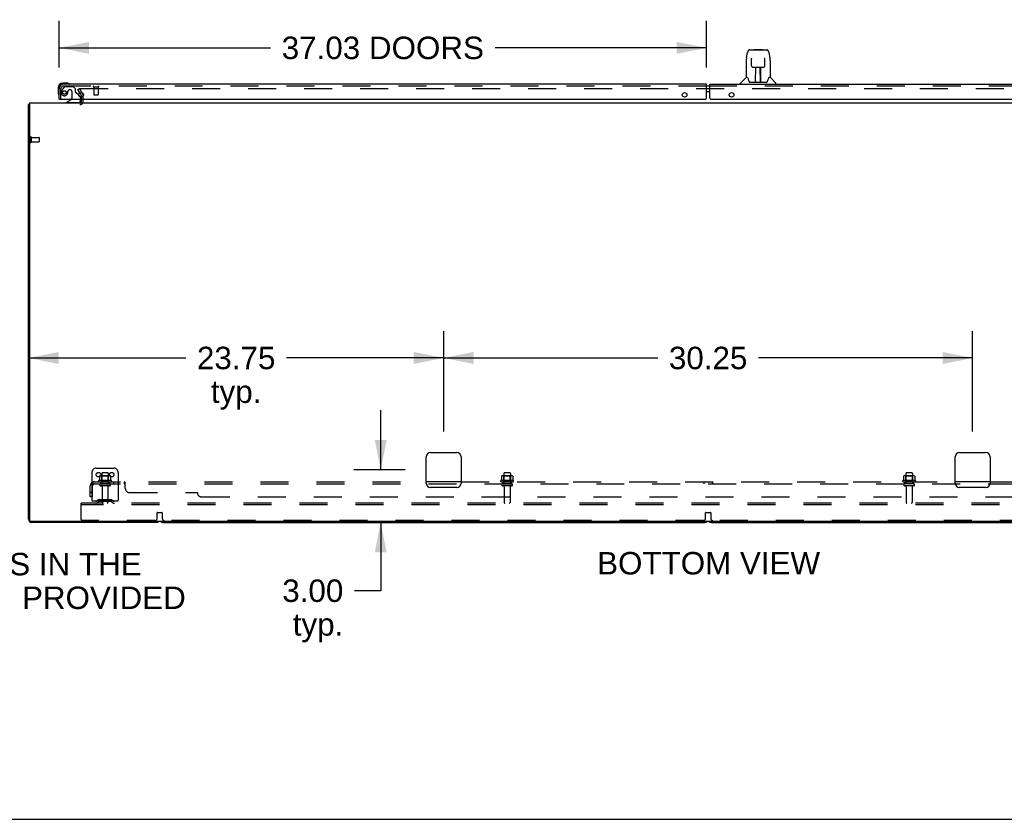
# Model space of a CAD drawing. Header units: inches. Extents: x 0 to 291, y 0 to 188.
# Tile 2 of 94: x 60 to 116, y 0 to 46. Entities that reach past the tile are written whole.
import ezdxf

# ---------------------------------------------------------------- set-up
doc = ezdxf.new("R2010")
doc.units = ezdxf.units.IN
doc.header["$LTSCALE"] = 16.01262
doc.header["$MEASUREMENT"] = 0
doc.linetypes.add('HIDDEN', pattern=[0.2, 0.1, -0.1])
doc.layers.get('0').update_dxf_attribs({"linetype": 'CONTINUOUS'})
for name, color, linetype in [('DEFAULT_2', 8, 'HIDDEN'), ('DIMENSIONS', 7, 'CONTINUOUS'), ('MASTER_DOOR_ASSEMBLY', 7, 'CONTINUOUS'), ('SLAVE_DOOR_ASSEMBLY', 7, 'CONTINUOUS'), ('SUBPANEL', 7, 'CONTINUOUS')]:
    doc.layers.add(name, color=color, linetype=linetype)
doc.styles.get("Standard").update_dxf_attribs({"font": 'arial.ttf'})
doc.dimstyles.new('DIMSTYLE_1', dxfattribs={"dimtxt": 1.284435, "dimasz": 1.71258, "dimexe": 0.09, "dimexo": 0.07, "dimgap": 0.0375, "dimtad": 0, "dimtih": 1, "dimtoh": 1, "dimzin": 4, "dimdsep": 46, "dimtxsty": 'Standard', "dimblk": '_FILLED', "dimblk1": '_FILLED', "dimblk2": '_FILLED', "dimcen": 0.09, "dimadec": 3, "dimazin": 1, "dimtfac": 1, "dimtdec": 3, "dimtofl": 0, "dimtmove": 0, "dimatfit": 3, "dimldrblk": '_FILLED', "dimfxl": 0, "dimtolj": 1, "dimtzin": 4, "dimarcsym": 0})

# ---------------------------------------------------------------- blocks, each defined once
blk = doc.blocks.new('_FILLED')
at = {"color": 0, "linetype": 'ByBlock'}
blk.add_solid([(0, 0), (-1, 0.2), (-1, -0.2)], dxfattribs=at)
blk = doc.blocks.new('*D6')
at = {"layer": 'DIMENSIONS', "color": 2, "linetype": 'Continuous'}
for p, q in [((62.113, 42.99), (62.113, 45.661)), ((99.144, 42.99), (99.144, 45.661)), ((62.113, 44.12), (74.208, 44.12)), ((99.144, 44.12), (87.048, 44.12))]:
    blk.add_line(p, q, dxfattribs=at)
at = {"layer": 'DIMENSIONS', "color": 2, "linetype": 'Continuous', "xscale": 1.7125797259, "yscale": 1.7125797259, "zscale": 1.7125797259, "rotation": 180}
blk.add_blockref('_FILLED', (62.113, 44.12), dxfattribs=at)
at = {"layer": 'DIMENSIONS', "color": 2, "linetype": 'Continuous', "xscale": 1.7125797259, "yscale": 1.7125797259, "zscale": 1.7125797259}
blk.add_blockref('_FILLED', (99.144, 44.12), dxfattribs=at)
at = {"layer": 'DIMENSIONS', "color": 2, "linetype": 'Continuous', "insert": (80.628, 44.762), "char_height": 1.28443, "width": 11.55514, "attachment_point": 2, "line_spacing_factor": 0.9}
blk.add_mtext('37.03 DOORS', dxfattribs=at)
blk = doc.blocks.new('*D17')
at = {"layer": 'DIMENSIONS', "color": 2, "linetype": 'Continuous'}
for p, q in [((80.508, 19.98), (80.508, 23.405)), ((81.914, 19.98), (78.967, 19.98)), ((68.872, 16.98), (82.049, 16.98)), ((80.508, 16.98), (80.508, 13.074)), ((80.508, 13.074), (79.009, 13.074))]:
    blk.add_line(p, q, dxfattribs=at)
at = {"layer": 'DIMENSIONS', "color": 2, "linetype": 'Continuous', "xscale": 1.7125797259, "yscale": 1.7125797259, "zscale": 1.7125797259}
for p, rotation in [((80.508, 19.98), 270), ((80.508, 16.98), 90)]:
    blk.add_blockref('_FILLED', p, dxfattribs=dict(at, rotation=rotation))
at = {"layer": 'DIMENSIONS', "color": 2, "linetype": 'Continuous', "insert": (78.367, 13.716), "char_height": 1.2844, "width": 3.49042, "attachment_point": 3, "line_spacing_factor": 0.9}
blk.add_mtext('3.00\\Ptyp.', dxfattribs=at)
blk = doc.blocks.new('*D18')
at = {"layer": 'DIMENSIONS', "color": 2, "linetype": 'Continuous'}
for p, q in [((84.113, 22.179), (84.113, 27.925)), ((114.363, 22.179), (114.363, 27.925)), ((84.113, 26.384), (96.351, 26.384)), ((114.363, 26.384), (102.124, 26.384))]:
    blk.add_line(p, q, dxfattribs=at)
at = {"layer": 'DIMENSIONS', "color": 2, "linetype": 'Continuous', "xscale": 1.7125797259, "yscale": 1.7125797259, "zscale": 1.7125797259, "rotation": 180}
blk.add_blockref('_FILLED', (84.113, 26.384), dxfattribs=at)
at = {"layer": 'DIMENSIONS', "color": 2, "linetype": 'Continuous', "xscale": 1.7125797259, "yscale": 1.7125797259, "zscale": 1.7125797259}
blk.add_blockref('_FILLED', (114.363, 26.384), dxfattribs=at)
at = {"layer": 'DIMENSIONS', "color": 2, "linetype": 'Continuous', "insert": (99.238, 27.026), "char_height": 1.2844, "width": 4.48836, "attachment_point": 2, "line_spacing_factor": 0.9}
blk.add_mtext('30.25', dxfattribs=at)
blk = doc.blocks.new('*D19')
at = {"layer": 'DIMENSIONS', "color": 2, "linetype": 'Continuous'}
for p, q in [((84.113, 22.179), (84.113, 27.925)), ((60.363, 26.384), (69.351, 26.384)), ((84.113, 26.384), (75.124, 26.384))]:
    blk.add_line(p, q, dxfattribs=at)
at = {"layer": 'DIMENSIONS', "color": 2, "linetype": 'Continuous', "xscale": 1.7125797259, "yscale": 1.7125797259, "zscale": 1.7125797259, "rotation": 180}
blk.add_blockref('_FILLED', (60.363, 26.384), dxfattribs=at)
at = {"layer": 'DIMENSIONS', "color": 2, "linetype": 'Continuous', "xscale": 1.7125797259, "yscale": 1.7125797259, "zscale": 1.7125797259}
blk.add_blockref('_FILLED', (84.113, 26.384), dxfattribs=at)
at = {"layer": 'DIMENSIONS', "color": 2, "linetype": 'Continuous', "insert": (72.238, 27.026), "char_height": 1.2844, "width": 4.48836, "attachment_point": 2, "line_spacing_factor": 0.9}
blk.add_mtext('23.75\\Ptyp.', dxfattribs=at)

msp = doc.modelspace()

# ---------------------------------------------------------------- linework, layer by layer
at = {"color": 3, "linetype": 'Continuous'}
for p, q in [((63.294, 41.548), (63.379, 41.401)), ((63.384, 41.302), (63.384, 41.384)), ((63.384, 41.065), (63.384, 41.184)), ((60.363, 17.169), (60.363, 40.876)), ((60.415, 40.98), (60.415, 17.092)), ((60.415, 40.98), (138.061, 40.98)), ((83.363, 20.98), (84.863, 20.98)), ((113.613, 20.98), (115.113, 20.98)), ((83.113, 19.23), (83.113, 20.73)), ((85.113, 20.73), (85.113, 19.23)), ((113.363, 19.23), (113.363, 20.73)), ((115.363, 20.73), (115.363, 19.23)), ((84.863, 18.98), (83.363, 18.98)), ((115.113, 18.98), (113.613, 18.98)), ((138.001, 17.032), (60.475, 17.032)), ((67.674, 16.98), (60.552, 16.98))]:
    msp.add_line(p, q, dxfattribs=at)
at = {"color": 7, "linetype": 'Continuous'}
for p, q in [((60.415, 40.876), (60.363, 40.876)), ((68.052, 16.98), (99.049, 16.98)), ((99.427, 16.98), (130.424, 16.98)), ((0, 0), (291.139, 0))]:
    msp.add_line(p, q, dxfattribs=at)
at = {"color": 3, "linetype": 'Continuous'}
for points in [[(60.38, 40.893), (60.377, 40.891), (60.374, 40.89), (60.372, 40.888), (60.37, 40.887), (60.368, 40.885), (60.366, 40.883), (60.365, 40.882), (60.364, 40.88), (60.363, 40.879), (60.363, 40.877), (60.363, 40.876)], [(60.403, 40.908), (60.401, 40.906), (60.399, 40.904), (60.397, 40.902), (60.394, 40.9), (60.391, 40.899), (60.389, 40.897), (60.386, 40.895), (60.38, 40.893)]]:
    msp.add_lwpolyline(points, dxfattribs=at)
for centre, radius, start, end in [((63.351, 41.384), 0.033, 0, 30), ((60.552, 40.791), 0.189, 136.4873, 141.7194), ((63.299, 41.065), 0.085, 270, 360), ((83.363, 20.73), 0.25, 90, 180), ((84.863, 20.73), 0.25, 0, 90), ((113.613, 20.73), 0.25, 90, 180), ((115.113, 20.73), 0.25, 0, 90), ((83.363, 19.23), 0.25, 180, 270), ((84.863, 19.23), 0.25, 270, 360), ((113.613, 19.23), 0.25, 180, 270), ((115.113, 19.23), 0.25, 270, 360), ((60.552, 17.169), 0.189, 180, 270), ((60.475, 17.092), 0.06, 180, 270), ((67.674, 17.169), 0.189, 270, 313.513)]:
    msp.add_arc(centre, radius, start, end, dxfattribs=at)
at = {"color": 7, "linetype": 'Continuous'}
for centre, start, end in [((68.052, 17.169), 226.5797, 270), ((99.049, 17.169), 270, 313.4203), ((99.427, 17.169), 226.5797, 270)]:
    msp.add_arc(centre, 0.189, start, end, dxfattribs=at)
at = {"layer": 'DEFAULT_2', "color": 8, "linetype": 'HIDDEN'}
for p, q in [((63.183, 41.74), (63.273, 41.792)), ((63.294, 41.548), (63.183, 41.74)), ((63.273, 41.792), (63.469, 41.453)), ((63.319, 41.792), (135.156, 41.792)), ((63.384, 41.184), (63.384, 41.302)), ((63.488, 41.065), (63.488, 41.384)), ((60.467, 39.018), (60.467, 38.734)), ((60.51, 39.018), (60.51, 38.734)), ((60.51, 39), (60.957, 39)), ((60.967, 38.99), (60.967, 38.762)), ((60.51, 38.752), (60.957, 38.752)), ((63.988, 19.834), (63.988, 18.084)), ((64.238, 20.084), (65.238, 20.084)), ((64.55, 19.779), (64.55, 19.184)), ((64.895, 19.809), (64.58, 19.809)), ((64.925, 19.779), (64.925, 19.184)), ((65.488, 19.834), (65.488, 18.084)), ((87.55, 19.779), (87.55, 19.184)), ((87.895, 19.809), (87.58, 19.809)), ((87.925, 19.779), (87.925, 19.184)), ((110.55, 19.779), (110.55, 19.184)), ((110.895, 19.809), (110.58, 19.809)), ((110.925, 19.779), (110.925, 19.184)), ((65.093, 19.379), (64.382, 19.379)), ((64.403, 19.309), (65.072, 19.309)), ((64.419, 19.623), (64.419, 19.405)), ((64.995, 19.184), (64.48, 19.184)), ((64.993, 19.645), (64.482, 19.645)), ((64.554, 19.625), (64.534, 19.645)), ((64.554, 19.329), (64.534, 19.309)), ((64.554, 19.329), (64.554, 19.625)), ((64.921, 19.625), (64.554, 19.625)), ((64.921, 19.329), (64.554, 19.329)), ((64.921, 19.625), (64.941, 19.645)), ((64.921, 19.329), (64.921, 19.625)), ((64.921, 19.329), (64.941, 19.309)), ((65.057, 19.623), (65.057, 19.405)), ((88.093, 19.379), (87.382, 19.379)), ((87.403, 19.309), (88.072, 19.309)), ((87.419, 19.623), (87.419, 19.405)), ((87.995, 19.184), (87.48, 19.184)), ((87.993, 19.645), (87.482, 19.645)), ((87.554, 19.625), (87.534, 19.645)), ((87.554, 19.329), (87.534, 19.309)), ((87.554, 19.329), (87.554, 19.625)), ((87.921, 19.625), (87.554, 19.625)), ((87.921, 19.329), (87.554, 19.329)), ((87.921, 19.625), (87.941, 19.645)), ((87.921, 19.329), (87.921, 19.625)), ((87.921, 19.329), (87.941, 19.309)), ((88.057, 19.623), (88.057, 19.405)), ((111.093, 19.379), (110.382, 19.379)), ((110.403, 19.309), (111.072, 19.309)), ((110.419, 19.623), (110.419, 19.405)), ((110.995, 19.184), (110.48, 19.184)), ((110.993, 19.645), (110.482, 19.645)), ((110.554, 19.625), (110.534, 19.645)), ((110.554, 19.329), (110.534, 19.309)), ((110.921, 19.625), (110.554, 19.625)), ((110.554, 19.329), (110.554, 19.625)), ((110.921, 19.329), (110.554, 19.329)), ((110.921, 19.625), (110.941, 19.645)), ((110.921, 19.329), (110.921, 19.625)), ((110.921, 19.329), (110.941, 19.309)), ((111.057, 19.623), (111.057, 19.405)), ((64.995, 19.074), (64.48, 19.074)), ((64.573, 19.011), (64.573, 18.114)), ((64.903, 19.011), (64.903, 18.114)), ((87.995, 19.074), (87.48, 19.074)), ((87.573, 19.011), (87.573, 18.114)), ((87.903, 19.011), (87.903, 18.114)), ((110.995, 19.074), (110.48, 19.074)), ((110.573, 19.011), (110.573, 18.114)), ((110.903, 19.011), (110.903, 18.114)), ((63.363, 17.98), (63.363, 18.084)), ((135.113, 18.084), (63.363, 18.084)), ((65.488, 18.188), (63.988, 18.188)), ((64.33, 18.256), (64.263, 18.207)), ((64.391, 18.172), (64.323, 18.123)), ((65.078, 18.278), (64.397, 18.278)), ((65.078, 18.174), (64.397, 18.174)), ((64.563, 18.278), (64.563, 18.174)), ((64.913, 18.278), (64.913, 18.174)), ((65.084, 18.172), (65.152, 18.123)), ((65.145, 18.256), (65.213, 18.207)), ((63.363, 17.146), (63.363, 17.98)), ((135.113, 17.98), (63.363, 17.98)), ((67.713, 17.209), (67.713, 17.534)), ((67.733, 17.554), (67.993, 17.554)), ((68.013, 17.534), (68.013, 17.209)), ((99.088, 17.209), (99.088, 17.534)), ((99.108, 17.554), (99.368, 17.554)), ((99.388, 17.534), (99.388, 17.209)), ((67.588, 17.084), (63.425, 17.084)), ((98.963, 17.084), (68.138, 17.084)), ((130.338, 17.084), (99.513, 17.084))]:
    msp.add_line(p, q, dxfattribs=at)
for points in [[(63.299, 41.775), (63.299, 41.777), (63.3, 41.779), (63.3, 41.781), (63.301, 41.782), (63.302, 41.784), (63.303, 41.786), (63.305, 41.787), (63.307, 41.788), (63.308, 41.79), (63.31, 41.791), (63.313, 41.791), (63.315, 41.792), (63.317, 41.792), (63.319, 41.792)], [(63.301, 41.767), (63.3, 41.769), (63.3, 41.771), (63.299, 41.773), (63.299, 41.775), (63.299, 41.775)], [(64.419, 19.405), (64.419, 19.404), (64.418, 19.403), (64.418, 19.402), (64.418, 19.401), (64.417, 19.4), (64.417, 19.4), (64.417, 19.399), (64.416, 19.399), (64.416, 19.398), (64.416, 19.398), (64.415, 19.398), (64.415, 19.398), (64.415, 19.397), (64.415, 19.397), (64.414, 19.397), (64.414, 19.397), (64.414, 19.397), (64.413, 19.396)], [(64.425, 19.633), (64.423, 19.632), (64.422, 19.631), (64.421, 19.63), (64.42, 19.628), (64.419, 19.626), (64.419, 19.625), (64.419, 19.623)], [(65.051, 19.633), (65.052, 19.632), (65.053, 19.631), (65.054, 19.63), (65.055, 19.628), (65.056, 19.626), (65.056, 19.625), (65.057, 19.623)], [(65.062, 19.396), (65.062, 19.397), (65.061, 19.397), (65.061, 19.397), (65.061, 19.397), (65.06, 19.397), (65.06, 19.398), (65.06, 19.398), (65.06, 19.398), (65.059, 19.398), (65.059, 19.399), (65.059, 19.399), (65.058, 19.4), (65.058, 19.4), (65.057, 19.401), (65.057, 19.402), (65.057, 19.403), (65.057, 19.404), (65.057, 19.405)], [(87.419, 19.405), (87.419, 19.404), (87.418, 19.403), (87.418, 19.402), (87.418, 19.401), (87.417, 19.4), (87.417, 19.4), (87.417, 19.399), (87.416, 19.399), (87.416, 19.398), (87.416, 19.398), (87.415, 19.398), (87.415, 19.398), (87.415, 19.397), (87.415, 19.397), (87.414, 19.397), (87.414, 19.397), (87.414, 19.397), (87.413, 19.396)], [(87.425, 19.633), (87.423, 19.632), (87.422, 19.631), (87.421, 19.63), (87.42, 19.628), (87.419, 19.626), (87.419, 19.625), (87.419, 19.623)], [(88.051, 19.633), (88.052, 19.632), (88.053, 19.631), (88.054, 19.63), (88.055, 19.628), (88.056, 19.626), (88.056, 19.625), (88.057, 19.623)], [(88.062, 19.396), (88.062, 19.397), (88.061, 19.397), (88.061, 19.397), (88.061, 19.397), (88.06, 19.397), (88.06, 19.398), (88.06, 19.398), (88.06, 19.398), (88.059, 19.398), (88.059, 19.399), (88.059, 19.399), (88.058, 19.4), (88.058, 19.4), (88.057, 19.401), (88.057, 19.402), (88.057, 19.403), (88.057, 19.404), (88.057, 19.405)], [(110.419, 19.405), (110.419, 19.404), (110.418, 19.403), (110.418, 19.402), (110.418, 19.401), (110.417, 19.4), (110.417, 19.4), (110.417, 19.399), (110.416, 19.399), (110.416, 19.398), (110.416, 19.398), (110.415, 19.398), (110.415, 19.398), (110.415, 19.397), (110.415, 19.397), (110.414, 19.397), (110.414, 19.397), (110.414, 19.397), (110.413, 19.396)], [(110.425, 19.633), (110.423, 19.632), (110.422, 19.631), (110.421, 19.63), (110.42, 19.628), (110.419, 19.626), (110.419, 19.625), (110.419, 19.623)], [(111.051, 19.633), (111.052, 19.632), (111.053, 19.631), (111.054, 19.63), (111.055, 19.628), (111.056, 19.626), (111.056, 19.625), (111.057, 19.623)], [(111.062, 19.396), (111.062, 19.397), (111.061, 19.397), (111.061, 19.397), (111.061, 19.397), (111.06, 19.397), (111.06, 19.398), (111.06, 19.398), (111.06, 19.398), (111.059, 19.398), (111.059, 19.399), (111.059, 19.399), (111.058, 19.4), (111.058, 19.4), (111.057, 19.401), (111.057, 19.402), (111.057, 19.403), (111.057, 19.404), (111.057, 19.405)]]:
    msp.add_lwpolyline(points, dxfattribs=at)
for centre in [(64.363, 19.709), (65.113, 19.709)]:
    msp.add_circle(centre, 0.128, dxfattribs=at)
for centre, radius, start, end in [((63.351, 41.384), 0.137, 0, 30), ((63.299, 41.065), 0.189, 270, 360), ((60.488, 39.018), 0.0215, 0, 180), ((60.957, 38.99), 0.01, 0, 90), ((60.488, 38.734), 0.0215, 180, 360), ((60.957, 38.762), 0.01, 270, 360), ((64.238, 19.834), 0.25, 90, 180), ((64.58, 19.779), 0.03, 90, 180), ((64.895, 19.779), 0.03, 0, 90), ((65.238, 19.834), 0.25, 0, 90), ((87.58, 19.779), 0.03, 90, 180), ((87.895, 19.779), 0.03, 0, 90), ((110.58, 19.779), 0.03, 90, 180), ((110.895, 19.779), 0.03, 0, 90), ((64.403, 19.347), 0.0384, 124.4497, 270), ((64.738, 18.779), 0.698, 117.6814, 120.6631), ((64.482, 19.504), 0.141, 90, 113.95), ((64.48, 19.129), 0.055, 90, 270), ((64.993, 19.504), 0.141, 66.05, 90), ((64.995, 19.129), 0.055, 270, 90), ((64.738, 18.779), 0.698, 59.3369, 62.3186), ((65.072, 19.347), 0.0384, 270, 55.5503), ((87.403, 19.347), 0.0384, 124.4497, 270), ((87.738, 18.779), 0.698, 117.6814, 120.6631), ((87.482, 19.504), 0.141, 90, 113.95), ((87.48, 19.129), 0.055, 90, 270), ((87.993, 19.504), 0.141, 66.05, 90), ((87.995, 19.129), 0.055, 270, 90), ((87.738, 18.779), 0.698, 59.3369, 62.3186), ((88.072, 19.347), 0.0384, 270, 55.5503), ((110.403, 19.347), 0.0384, 124.4497, 270), ((110.738, 18.779), 0.698, 117.6814, 120.6631), ((110.482, 19.504), 0.141, 90, 113.95), ((110.48, 19.129), 0.055, 90, 270), ((110.993, 19.504), 0.141, 66.05, 90), ((110.995, 19.129), 0.055, 270, 90), ((110.738, 18.779), 0.698, 59.3369, 62.3186), ((111.072, 19.347), 0.0384, 270, 55.5503), ((64.51, 19.011), 0.0625, 0, 90), ((64.965, 19.011), 0.0625, 90, 180), ((87.51, 19.011), 0.0625, 0, 90), ((87.965, 19.011), 0.0625, 90, 180), ((110.51, 19.011), 0.0625, 0, 90), ((110.965, 19.011), 0.0625, 90, 180), ((64.202, 18.292), 0.104, 270, 305.7539), ((64.202, 18.292), 0.208, 270, 305.7539), ((64.397, 18.164), 0.114, 90, 125.7539), ((64.397, 18.164), 0.01, 90, 125.7539), ((64.603, 18.114), 0.03, 180, 270), ((64.873, 18.114), 0.03, 270, 360), ((65.078, 18.164), 0.114, 54.2461, 90), ((65.078, 18.164), 0.01, 54.2461, 90), ((65.273, 18.292), 0.208, 234.2461, 270), ((65.273, 18.292), 0.104, 234.2461, 270), ((87.603, 18.114), 0.03, 180, 270), ((87.873, 18.114), 0.03, 270, 360), ((110.603, 18.114), 0.03, 180, 270), ((110.873, 18.114), 0.03, 270, 360), ((67.733, 17.534), 0.02, 90, 180), ((67.993, 17.534), 0.02, 0, 90), ((99.108, 17.534), 0.02, 90, 180), ((99.368, 17.534), 0.02, 0, 90), ((63.425, 17.146), 0.0625, 180, 270), ((67.588, 17.209), 0.125, 270, 360), ((68.138, 17.209), 0.125, 180, 270), ((98.963, 17.209), 0.125, 270, 360), ((99.513, 17.209), 0.125, 180, 270)]:
    msp.add_arc(centre, radius, start, end, dxfattribs=at)
at = {"layer": 'MASTER_DOOR_ASSEMBLY', "color": 7, "linetype": 'Continuous'}
for p, q in [((101.618, 44.006), (102.502, 44.006)), ((101.704, 44.006), (101.703, 44.006)), ((101.864, 44.026), (101.844, 44.006)), ((101.864, 44.026), (102.341, 44.026)), ((102.341, 44.026), (102.36, 44.006)), ((102.502, 44.006), (102.587, 44.006)), ((101.413, 43.403), (101.413, 42.431)), ((101.429, 43.546), (101.494, 43.852)), ((101.714, 43.532), (101.714, 43.529)), ((101.714, 43.529), (101.715, 43.526)), ((101.715, 43.526), (101.715, 43.521)), ((101.715, 43.521), (101.715, 43.514)), ((101.717, 43.383), (101.715, 43.514)), ((101.722, 43.1), (101.717, 43.383)), ((102.483, 43.1), (102.49, 43.513)), ((102.49, 43.521), (102.49, 43.526)), ((102.49, 43.513), (102.49, 43.521)), ((102.711, 43.852), (102.776, 43.546)), ((102.782, 43.516), (102.776, 43.546)), ((102.791, 43.403), (102.791, 42.431)), ((101.722, 43.1), (101.724, 43.087)), ((101.803, 43.022), (101.923, 43.022)), ((101.953, 42.176), (101.968, 43.023)), ((101.959, 43.023), (102.247, 43.023)), ((101.961, 42.607), (101.961, 43.023)), ((102.228, 42.156), (102.213, 43.023)), ((102.244, 42.156), (102.244, 43.023)), ((102.282, 43.022), (102.402, 43.022)), ((101.408, 42.426), (101.11, 42.128)), ((101.486, 42.431), (101.413, 42.431)), ((101.483, 42.431), (101.489, 42.421)), ((101.549, 42.267), (101.564, 42.219)), ((101.964, 42.798), (101.961, 42.798)), ((101.964, 42.786), (101.961, 42.786)), ((102.244, 42.798), (102.217, 42.798)), ((102.244, 42.786), (102.217, 42.786)), ((102.221, 42.557), (102.244, 42.557)), ((102.244, 42.554), (102.221, 42.554)), ((102.716, 42.421), (102.721, 42.43)), ((102.791, 42.431), (102.718, 42.431)), ((102.797, 42.426), (103.095, 42.128)), ((99.331, 41.934), (99.241, 41.934)), ((101.098, 42.038), (101.098, 42.1)), ((101.564, 42.219), (101.567, 42.211)), ((101.617, 42.156), (102.588, 42.156)), ((101.954, 42.228), (101.954, 42.202)), ((101.961, 42.156), (101.961, 42.16)), ((102.228, 42.202), (102.227, 42.228)), ((102.638, 42.21), (102.641, 42.219)), ((103.106, 42.038), (103.106, 42.1)), ((99.331, 41.614), (99.241, 41.614))]:
    msp.add_line(p, q, dxfattribs=at)
at = {"layer": 'MASTER_DOOR_ASSEMBLY', "color": 3, "linetype": 'Continuous'}
for p, q in [((99.331, 41.246), (99.331, 42.038)), ((99.331, 42.038), (136.116, 42.038)), ((99.394, 41.184), (136.343, 41.184))]:
    msp.add_line(p, q, dxfattribs=at)
at = {"layer": 'MASTER_DOOR_ASSEMBLY', "color": 8, "linetype": 'HIDDEN'}
msp.add_line((136.116, 41.934), (99.331, 41.934), dxfattribs=at)
at = {"layer": 'MASTER_DOOR_ASSEMBLY', "color": 7, "linetype": 'Continuous'}
for points in [[(101.618, 44.006), (101.614, 44.006), (101.601, 44.005), (101.588, 44.001), (101.576, 43.996), (101.564, 43.989), (101.554, 43.982), (101.545, 43.973), (101.537, 43.963), (101.53, 43.952), (101.523, 43.941), (101.517, 43.929), (101.512, 43.915), (101.506, 43.9), (101.501, 43.883), (101.497, 43.865), (101.494, 43.852)], [(102.711, 43.852), (102.708, 43.865), (102.703, 43.883), (102.698, 43.9), (102.693, 43.915), (102.687, 43.929), (102.681, 43.941), (102.675, 43.953), (102.668, 43.963), (102.659, 43.973), (102.65, 43.982), (102.64, 43.99), (102.628, 43.996), (102.616, 44.002), (102.603, 44.005), (102.59, 44.006), (102.587, 44.006)], [(101.429, 43.546), (101.423, 43.516), (101.417, 43.476), (101.414, 43.436), (101.413, 43.403)], [(101.714, 43.535), (101.714, 43.535), (101.714, 43.535), (101.714, 43.535), (101.714, 43.534), (101.714, 43.534), (101.714, 43.533), (101.714, 43.532)], [(102.49, 43.526), (102.49, 43.529), (102.49, 43.531), (102.49, 43.532), (102.49, 43.533), (102.491, 43.534), (102.491, 43.535), (102.491, 43.535)], [(102.791, 43.403), (102.791, 43.436), (102.787, 43.476), (102.782, 43.516)], [(101.724, 43.087), (101.727, 43.074), (101.732, 43.063), (101.739, 43.052), (101.748, 43.043), (101.758, 43.035), (101.769, 43.029), (101.781, 43.025), (101.793, 43.023), (101.801, 43.022)], [(101.923, 43.022), (101.926, 43.022), (101.935, 43.022), (101.943, 43.023)], [(101.943, 43.023), (101.951, 43.023), (101.959, 43.023)], [(102.247, 43.023), (102.255, 43.023), (102.263, 43.023)], [(102.263, 43.023), (102.271, 43.022), (102.279, 43.022), (102.282, 43.022)], [(102.403, 43.022), (102.413, 43.023), (102.425, 43.025), (102.437, 43.029), (102.448, 43.036), (102.458, 43.044), (102.466, 43.053), (102.473, 43.064), (102.478, 43.075), (102.481, 43.088), (102.483, 43.1)], [(101.489, 42.421), (101.503, 42.393), (101.518, 42.357), (101.533, 42.315), (101.549, 42.267)], [(102.641, 42.219), (102.655, 42.265), (102.671, 42.313), (102.687, 42.356), (102.702, 42.392), (102.716, 42.421)], [(101.567, 42.211), (101.571, 42.198), (101.576, 42.188), (101.581, 42.179)], [(101.581, 42.179), (101.587, 42.172), (101.592, 42.166), (101.599, 42.161), (101.606, 42.158), (101.614, 42.156), (101.616, 42.156)], [(102.588, 42.156), (102.59, 42.156), (102.598, 42.157), (102.605, 42.161), (102.612, 42.165), (102.618, 42.171), (102.623, 42.179)], [(102.623, 42.179), (102.628, 42.187), (102.633, 42.198), (102.638, 42.21)]]:
    msp.add_lwpolyline(points, dxfattribs=at)
at = {"layer": 'MASTER_DOOR_ASSEMBLY', "color": 3, "linetype": 'Continuous'}
msp.add_circle((100.581, 41.434), 0.133, dxfattribs=at)
at = {"layer": 'MASTER_DOOR_ASSEMBLY', "color": 7, "linetype": 'Continuous'}
for centre, radius, start, end in [((101.422, 42.412), 0.0197, 97.5, 135), ((102.783, 42.412), 0.0197, 45, 82.5), ((101.138, 42.1), 0.0394, 135, 180), ((101.973, 42.176), 0.0197, 179, 269.9232), ((102.208, 42.176), 0.0197, 270.0771, 1), ((103.067, 42.1), 0.0394, 0, 45)]:
    msp.add_arc(centre, radius, start, end, dxfattribs=at)
at = {"layer": 'MASTER_DOOR_ASSEMBLY', "color": 3, "linetype": 'Continuous'}
msp.add_arc((99.394, 41.246), 0.0625, 180, 270, dxfattribs=at)
at = {"layer": 'MASTER_DOOR_ASSEMBLY', "color": 7, "linetype": 'Continuous'}
for centre, start_param, end_param in [((101.953, 42.195), -2.940151, -2.835574), ((102.228, 42.195), -3.447611, -3.141593)]:
    msp.add_ellipse(centre, major_axis=(0, 0.0394), ratio=1, start_param=start_param, end_param=end_param, dxfattribs=at)
at = {"layer": 'SLAVE_DOOR_ASSEMBLY', "color": 7, "linetype": 'Continuous'}
for p, q in [((62.053, 41.835), (62.053, 41.578)), ((62.572, 42.098), (62.316, 42.098)), ((62.359, 42.038), (62.316, 42.038)), ((62.61, 42.095), (62.572, 42.098)), ((99.331, 41.934), (99.144, 41.934)), ((62.053, 41.578), (62.056, 41.54)), ((62.133, 41.184), (62.113, 41.184)), ((62.793, 41.157), (62.555, 41.019)), ((63.232, 41.411), (63.312, 41.33)), ((63.342, 41.184), (63.342, 41.137)), ((99.331, 41.614), (99.144, 41.614)), ((62.555, 40.98), (62.555, 41.019))]:
    msp.add_line(p, q, dxfattribs=at)
at = {"layer": 'SLAVE_DOOR_ASSEMBLY', "color": 3, "linetype": 'Continuous'}
for p, q in [((62.113, 41.184), (62.113, 41.791)), ((99.144, 42.038), (62.359, 42.038)), ((99.144, 41.246), (99.144, 42.038)), ((62.133, 41.184), (99.081, 41.184))]:
    msp.add_line(p, q, dxfattribs=at)
at = {"layer": 'SLAVE_DOOR_ASSEMBLY', "color": 8, "linetype": 'HIDDEN'}
for p, q in [((62.217, 41.184), (62.217, 41.791)), ((62.393, 41.879), (62.291, 41.735)), ((99.144, 41.934), (62.359, 41.934)), ((62.457, 41.913), (62.909, 41.913)), ((62.745, 41.721), (62.712, 41.721)), ((63.035, 41.787), (62.909, 41.913)), ((63.035, 41.787), (63.035, 41.608)), ((64.075, 41.891), (64.359, 41.891)), ((64.093, 41.891), (64.093, 41.444)), ((64.341, 41.891), (64.341, 41.444)), ((62.614, 41.623), (62.614, 41.634)), ((62.843, 41.623), (62.843, 41.243)), ((63.232, 41.411), (63.093, 41.549)), ((63.342, 41.259), (63.342, 41.184)), ((64.103, 41.434), (64.331, 41.434)), ((63.185, 40.98), (62.555, 40.98))]:
    msp.add_line(p, q, dxfattribs=at)
msp.add_circle((62.417, 41.571), 0.101, dxfattribs=at)
at = {"layer": 'SLAVE_DOOR_ASSEMBLY', "color": 3, "linetype": 'Continuous'}
for centre in [(63.363, 41.434), (97.894, 41.434)]:
    msp.add_circle(centre, 0.133, dxfattribs=at)
at = {"layer": 'SLAVE_DOOR_ASSEMBLY', "color": 7, "linetype": 'Continuous'}
for centre, radius, start, end in [((62.316, 41.835), 0.263, 90, 180), ((62.316, 41.835), 0.203, 90, 180), ((62.572, 41.848), 0.25, 59.1101, 90), ((62.693, 42.053), 0.015, 270, 353.6204), ((62.693, 42.049), 0.015, 6.3796, 59.1101), ((62.303, 41.578), 0.25, 180, 210.8899), ((62.101, 41.458), 0.015, 210.8899, 263.6204), ((62.098, 41.458), 0.015, 276.3796, 360), ((62.743, 41.243), 0.1, 300.092, 323.4532), ((63.185, 41.137), 0.157, 270, 360), ((63.242, 41.259), 0.1, 27.0175, 45)]:
    msp.add_arc(centre, radius, start, end, dxfattribs=at)
at = {"layer": 'SLAVE_DOOR_ASSEMBLY', "color": 3, "linetype": 'Continuous'}
for centre, radius, start, end in [((62.359, 41.791), 0.246, 90, 180), ((99.081, 41.246), 0.0625, 270, 360)]:
    msp.add_arc(centre, radius, start, end, dxfattribs=at)
at = {"layer": 'SLAVE_DOOR_ASSEMBLY', "color": 8, "linetype": 'HIDDEN'}
for centre, radius, start, end in [((62.359, 41.791), 0.142, 90, 180), ((62.607, 41.513), 0.386, 144.9, 163.1561), ((62.457, 41.834), 0.079, 90, 144.9), ((62.712, 41.623), 0.098, 90, 180), ((62.745, 41.623), 0.098, 0, 90), ((64.075, 41.912), 0.0215, 90, 270), ((64.359, 41.912), 0.0215, 270, 90), ((62.417, 41.571), 0.187, 163.1561, 342.1518), ((62.221, 41.634), 0.393, 342.0702, 358.3401), ((62.743, 41.243), 0.1, 323.4532, 360), ((63.074, 41.608), 0.039, 180, 248.3904), ((63.022, 41.479), 0.1, 45, 68.3904), ((63.242, 41.259), 0.1, 0, 27.0175), ((64.103, 41.444), 0.01, 180, 270), ((64.331, 41.444), 0.01, 270, 360)]:
    msp.add_arc(centre, radius, start, end, dxfattribs=at)
at = {"layer": 'SUBPANEL', "color": 8, "linetype": 'HIDDEN'}
for p, q in [((63.98, 19.255), (64.06, 19.158)), ((64.019, 19.184), (64.019, 19.309)), ((64.019, 19.309), (83.113, 19.309)), ((64.019, 19.244), (64.019, 19.24)), ((64.019, 19.184), (134.456, 19.184)), ((64.488, 19.309), (64.488, 19.184)), ((64.988, 19.309), (64.988, 19.184)), ((65.216, 19.309), (65.216, 19.184)), ((65.497, 19.309), (65.497, 19.184)), ((65.859, 19.184), (65.859, 19.309)), ((65.875, 19.167), (65.874, 19.169)), ((65.88, 19.282), (65.879, 19.286)), ((65.883, 19.274), (65.88, 19.282)), ((65.894, 18.934), (65.894, 19.255)), ((85.113, 19.309), (113.363, 19.309)), ((87.488, 19.184), (87.488, 19.309)), ((87.988, 19.184), (87.988, 19.309)), ((98.988, 19.309), (98.988, 19.184)), ((99.488, 19.309), (99.488, 19.184)), ((110.488, 19.184), (110.488, 19.309)), ((110.988, 19.184), (110.988, 19.309)), ((115.363, 19.309), (134.456, 19.309)), ((63.894, 18.434), (63.894, 19.072)), ((64.019, 18.684), (63.894, 18.684)), ((64.019, 18.434), (64.019, 19.072)), ((66.144, 18.684), (70.019, 18.684)), ((64.019, 18.434), (63.894, 18.434)), ((70.269, 18.434), (128.206, 18.434))]:
    msp.add_line(p, q, dxfattribs=at)
at = {"layer": 'SUBPANEL', "color": 3, "linetype": 'Continuous'}
for p, q in [((85.113, 19.309), (83.113, 19.309)), ((115.363, 19.309), (113.363, 19.309))]:
    msp.add_line(p, q, dxfattribs=at)
at = {"layer": 'SUBPANEL', "color": 8, "linetype": 'HIDDEN'}
for points in [[(63.98, 19.255), (63.983, 19.257), (63.985, 19.26), (63.987, 19.263), (63.989, 19.266), (63.991, 19.27), (63.993, 19.274), (63.995, 19.278), (63.999, 19.286)], [(63.999, 19.286), (64, 19.29), (64.002, 19.293), (64.003, 19.296), (64.005, 19.299), (64.007, 19.302), (64.009, 19.304), (64.011, 19.306), (64.013, 19.307), (64.015, 19.308), (64.017, 19.309), (64.019, 19.309)], [(64.042, 19.18), (64.042, 19.18), (64.042, 19.18), (64.042, 19.18), (64.042, 19.18), (64.041, 19.18), (64.041, 19.181), (64.041, 19.181), (64.041, 19.182), (64.04, 19.182), (64.04, 19.183), (64.04, 19.184), (64.039, 19.184), (64.039, 19.185), (64.038, 19.185), (64.038, 19.186), (64.038, 19.187), (64.037, 19.188), (64.037, 19.188), (64.037, 19.189), (64.036, 19.19), (64.036, 19.19), (64.036, 19.191), (64.035, 19.192), (64.035, 19.193), (64.034, 19.194), (64.034, 19.194), (64.034, 19.195), (64.033, 19.196), (64.033, 19.197), (64.032, 19.198), (64.032, 19.199), (64.032, 19.2), (64.031, 19.201), (64.031, 19.202), (64.03, 19.202), (64.03, 19.203), (64.03, 19.204), (64.029, 19.205), (64.029, 19.206), (64.028, 19.207), (64.028, 19.208), (64.028, 19.21), (64.027, 19.211), (64.027, 19.212), (64.027, 19.213), (64.026, 19.214), (64.026, 19.215), (64.026, 19.216), (64.025, 19.217), (64.025, 19.218), (64.024, 19.219), (64.024, 19.22), (64.024, 19.221), (64.024, 19.222), (64.023, 19.223), (64.023, 19.224), (64.023, 19.225), (64.022, 19.226), (64.022, 19.227), (64.022, 19.228), (64.022, 19.229), (64.021, 19.23), (64.021, 19.231), (64.021, 19.232), (64.021, 19.232), (64.021, 19.233), (64.02, 19.234), (64.02, 19.235), (64.02, 19.236), (64.02, 19.237), (64.02, 19.238), (64.02, 19.239), (64.019, 19.239), (64.019, 19.24), (64.019, 19.241), (64.019, 19.242), (64.019, 19.242), (64.019, 19.243), (64.019, 19.243), (64.019, 19.243)], [(64.046, 19.166), (64.042, 19.169), (64.04, 19.172), (64.038, 19.174), (64.035, 19.176), (64.033, 19.178), (64.03, 19.18), (64.027, 19.181), (64.025, 19.182), (64.023, 19.183), (64.021, 19.184), (64.019, 19.184)], [(64.039, 19.184), (64.039, 19.183), (64.04, 19.182), (64.04, 19.182), (64.041, 19.182), (64.041, 19.181), (64.041, 19.181), (64.041, 19.18), (64.042, 19.18), (64.042, 19.18), (64.042, 19.18)], [(64.06, 19.158), (64.059, 19.158), (64.058, 19.158), (64.057, 19.158), (64.056, 19.158), (64.055, 19.159), (64.053, 19.16), (64.052, 19.161), (64.05, 19.162), (64.048, 19.164), (64.046, 19.166)], [(65.87, 19.302), (65.868, 19.304), (65.866, 19.306), (65.864, 19.307), (65.862, 19.308), (65.86, 19.309), (65.859, 19.309)], [(65.872, 19.299), (65.87, 19.302), (65.868, 19.304), (65.866, 19.306), (65.864, 19.307), (65.862, 19.308), (65.86, 19.309), (65.859, 19.309)], [(65.868, 19.178), (65.867, 19.18), (65.865, 19.181), (65.863, 19.182), (65.862, 19.183), (65.86, 19.184), (65.859, 19.184)], [(65.874, 19.169), (65.871, 19.174), (65.87, 19.176), (65.868, 19.178), (65.867, 19.18), (65.865, 19.181), (65.863, 19.182), (65.862, 19.183), (65.86, 19.184), (65.859, 19.184)], [(65.879, 19.286), (65.877, 19.29), (65.875, 19.293), (65.873, 19.296), (65.872, 19.299)], [(65.894, 19.158), (65.892, 19.158), (65.89, 19.158), (65.888, 19.158), (65.887, 19.158), (65.885, 19.159), (65.883, 19.16), (65.881, 19.161), (65.88, 19.162), (65.878, 19.164), (65.877, 19.166), (65.875, 19.167)], [(65.887, 19.158), (65.885, 19.159), (65.883, 19.16), (65.881, 19.161), (65.88, 19.162), (65.878, 19.164), (65.877, 19.166)], [(65.894, 19.255), (65.892, 19.257), (65.89, 19.26), (65.889, 19.263), (65.887, 19.266), (65.885, 19.27), (65.883, 19.274)], [(65.894, 19.158), (65.892, 19.158), (65.89, 19.158), (65.888, 19.158)]]:
    msp.add_lwpolyline(points, dxfattribs=at)
for centre, radius, start, end in [((64.131, 19.072), 0.237, 90, 180), ((64.131, 19.072), 0.112, 90, 180), ((66.144, 18.934), 0.25, 180, 270), ((70.269, 18.684), 0.25, 180, 270)]:
    msp.add_arc(centre, radius, start, end, dxfattribs=at)

# ---------------------------------------------------------------- texts
at = {"layer": 'DIMENSIONS', "color": 2, "linetype": 'Continuous', "char_height": 1.28443, "attachment_point": 2, "line_spacing_factor": 0.9}
for s, insert, width in [('WASH SYSTEM 2" SQUARE DRAIN HOLES IN THE\\PBOTTOM WITH UL APPROVED HOLE SEALS PROVIDED', (45.581, 15.238), 47.46201), ('BOTTOM VIEW', (99.264, 15.289), 12.72975)]:
    msp.add_mtext(s, dxfattribs=dict(at, insert=insert, width=width))

# ---------------------------------------------------------------- dimensions: what is measured, and where the dimension line sits
at = {"layer": 'DIMENSIONS', "color": 2, "linetype": 'Continuous'}
for base, p1, p2, text, picture, middle in [((99.144, 44.12), (62.113, 45.731), (99.144, 45.731), '<> DOORS', '*D6', (80.628, 44.12)), ((84.113, 26.384), (60.363, 40.786), (84.113, 22.109), '<>\\Ptyp.', '*D19', (72.238, 25.421))]:
    dim = msp.add_linear_dim(base=base, p1=p1, p2=p2, text=text, dimstyle='DIMSTYLE_1', dxfattribs=at)
    dim.commit()
    dim.dimension.update_dxf_attribs({"geometry": picture, "text_midpoint": middle, "dimtype": 160})
dim = msp.add_linear_dim(base=(114.363, 26.384), p1=(84.113, 22.109), p2=(114.363, 22.109), dimstyle='DIMSTYLE_1', dxfattribs=at)
dim.commit()
dim.dimension.update_dxf_attribs({"geometry": '*D18', "text_midpoint": (99.24, 26.377), "dimtype": 160})
dim = msp.add_linear_dim(base=(80.508, 19.98), p1=(68.802, 16.98), p2=(78.897, 19.98), angle=90, text='<>\\Ptyp.', dimstyle='DIMSTYLE_1', dxfattribs=at)
dim.commit()
dim.dimension.update_dxf_attribs({"geometry": '*D17', "text_midpoint": (76.622, 12.11), "dimtype": 160})

doc.saveas('drawing.dxf')
